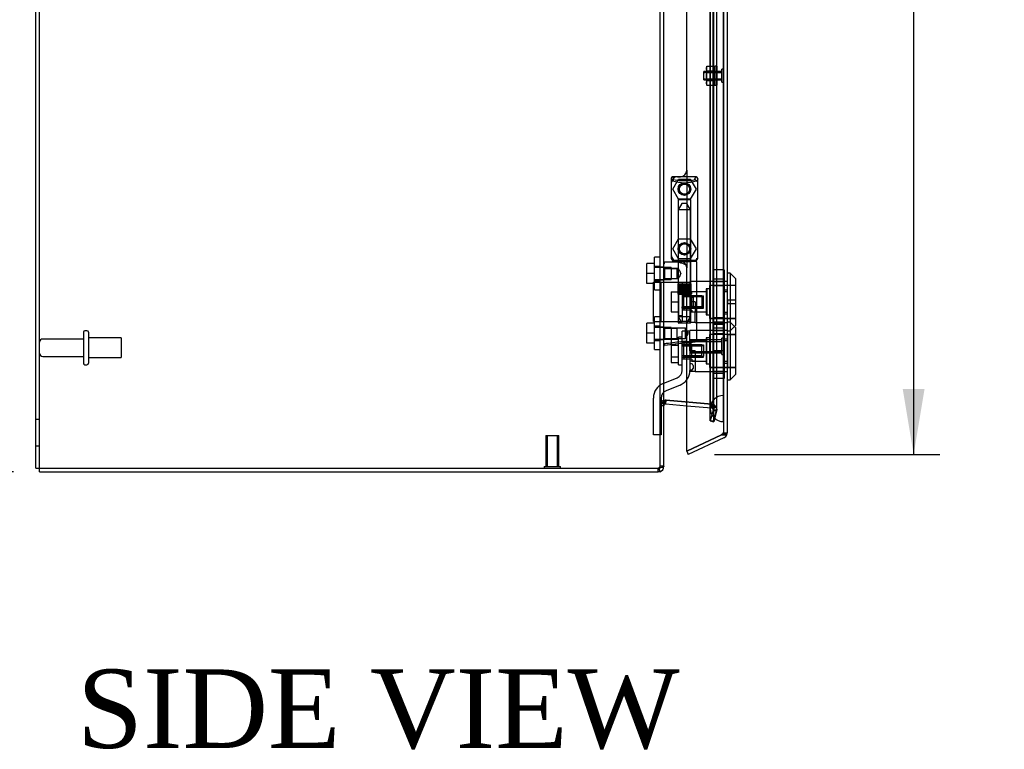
# Model space of a CAD drawing. Header units: inches. Extents: x 1 to 240, y -1 to 159.
# Tile 5 of 18: x 13 to 32, y 56 to 70. Entities that reach past the tile are written whole.
import ezdxf
from ezdxf.enums import TextEntityAlignment as Align
from ezdxf.lldxf.tags import DXFTag

# ---------------------------------------------------------------- set-up
doc = ezdxf.new("R2010")
doc.units = ezdxf.units.IN
doc.header["$MEASUREMENT"] = 0
for name, color, linetype in [('COM70220', 7, 'Continuous'), ('COM70700-5', 7, 'Continuous'), ('COM70703-4', 7, 'Continuous'), ('COM70705-9', 7, 'Continuous'), ('Default', 7, 'Continuous'), ('HNG86659-1', 7, 'Continuous'), ('HNG86659-2', 7, 'Continuous'), ('LOK10031', 7, 'Continuous'), ('LOK10031_CAM', 7, 'Continuous'), ('LOK10031_INSERT', 7, 'Continuous'), ('LOK10031_NUT', 7, 'Continuous'), ('LOK10031_SC', 7, 'Continuous'), ('NTS18118', 7, 'Continuous'), ('SCS86661', 7, 'Continuous'), ('STD26063', 7, 'Continuous'), ('STD26089', 7, 'Continuous'), ('STD26258', 7, 'Continuous'), ('WAM30017', 7, 'Continuous')]:
    doc.layers.add(name, color=color, linetype=linetype)
doc.styles.add('SEACAD_Times_New_Roman', font='times.ttf')
tags = doc.linetypes.add('HIDDEN2', pattern=[0.1875, 0.125, -0.0625]).pattern_tags.tags
tags[6:7] = [DXFTag(74, 4), DXFTag(75, 0), DXFTag(340, '0'), DXFTag(46, 0.0), DXFTag(50, 0.0), DXFTag(44, 0.0), DXFTag(45, 0.0)]
tags[4:5] = [DXFTag(74, 4), DXFTag(75, 0), DXFTag(340, '0'), DXFTag(46, 0.0), DXFTag(50, 0.0), DXFTag(44, 0.0), DXFTag(45, 0.0)]
doc.dimstyles.new('HAMMOND_(STH_-_240x160)', dxfattribs={"dimtxt": 1, "dimasz": 1.25, "dimexe": 0.5, "dimexo": 0.5, "dimgap": 0.25, "dimtad": 0, "dimtih": 1, "dimtoh": 1, "dimzin": 0, "dimdsep": 46, "dimtxsty": 'SEACAD_Times_New_Roman', "dimblk1": '_SE_FILLED', "dimblk2": '_SE_FILLED', "dimsah": 1, "dimcen": 0.5, "dimadec": 0, "dimazin": 0, "dimtfac": 0.8, "dimtofl": 0, "dimtmove": 0, "dimatfit": 3, "dimfxl": 1, "dimtolj": 1, "dimtzin": 0, "dimarcsym": 0})

# ---------------------------------------------------------------- blocks, each defined once
blk = doc.blocks.new('SE1')
at = {"layer": 'COM70220', "color": 7, "linetype": 'HIDDEN2'}
for p, q in [((26.04, 95.489), (26.04, 62.37)), ((26.286, 95.489), (26.286, 62.37)), ((26.288, 95.489), (26.288, 62.37)), ((26.289, 95.489), (26.289, 62.37)), ((26.04, 62.37), (26.04, 62.12)), ((26.286, 62.37), (26.286, 62.12)), ((26.288, 62.369), (26.286, 62.12)), ((26.288, 62.37), (26.288, 61.871)), ((26.289, 62.369), (26.288, 62.369)), ((26.289, 62.37), (26.289, 61.871)), ((26.286, 62.12), (26.288, 61.871)), ((26.288, 61.871), (26.289, 61.871))]:
    blk.add_line(p, q, dxfattribs=at)
blk.add_arc((26.29, 62.12), 0.25, 90, 270, dxfattribs=at)
at = {"layer": 'COM70700-5', "color": 7, "linetype": 'Continuous'}
for p, q in [((13.152, 60.98), (13.152, 102.413)), ((25.152, 61.016), (25.152, 96.798)), ((25.191, 62.282), (25.185, 62.28)), ((25.188, 62.281), (25.188, 62.281)), ((25.191, 62.282), (25.589, 62.247)), ((25.158, 62.233), (25.152, 62.174)), ((25.152, 62.174), (25.154, 62.196)), ((25.159, 62.239), (25.158, 62.233)), ((13.152, 60.98), (13.26, 60.98)), ((13.26, 60.98), (25.044, 60.98)), ((25.074, 60.982), (25.044, 60.98))]:
    blk.add_line(p, q, dxfattribs=at)
at = {"layer": 'COM70700-5', "color": 7, "linetype": 'HIDDEN2'}
for p, q in [((13.224, 60.98), (13.224, 102.413)), ((26.037, 61.884), (26.037, 95.97)), ((26.107, 61.884), (26.107, 95.97)), ((26.093, 62.098), (26.093, 95.757)), ((26.165, 62.098), (26.165, 95.757)), ((25.08, 64.833), (25.08, 78.556)), ((25.152, 64.821), (25.08, 64.821)), ((25.08, 64.581), (25.152, 64.581)), ((25.08, 63.691), (25.08, 64.568)), ((25.152, 63.679), (25.08, 63.679)), ((25.08, 63.439), (25.152, 63.439)), ((25.08, 61.016), (25.08, 63.426)), ((25.185, 62.28), (25.179, 62.28)), ((25.188, 62.281), (25.188, 62.281)), ((25.191, 62.282), (25.197, 62.282)), ((26.067, 62.206), (25.197, 62.282)), ((25.152, 62.174), (25.08, 62.174)), ((25.158, 62.233), (25.097, 62.233)), ((25.159, 62.239), (25.102, 62.239)), ((25.154, 62.196), (25.158, 62.233)), ((25.158, 62.233), (25.159, 62.239)), ((25.589, 62.247), (26.06, 62.206)), ((26.092, 62.089), (26.037, 61.884)), ((26.06, 62.206), (26.067, 62.206)), ((26.06, 62.206), (26.066, 62.202)), ((26.066, 62.202), (26.083, 62.202)), ((26.066, 62.202), (26.087, 62.159)), ((26.087, 62.159), (26.146, 62.159)), ((26.087, 62.159), (26.093, 62.098)), ((26.092, 62.089), (26.161, 62.089)), ((26.093, 62.098), (26.165, 62.098)), ((26.107, 61.884), (26.161, 62.089)), ((26.165, 62.098), (26.161, 62.089)), ((13.224, 61.908), (13.152, 61.908)), ((26.037, 61.884), (26.107, 61.884)), ((13.152, 61.408), (13.224, 61.408)), ((25.054, 60.982), (25.074, 60.982)), ((25.152, 61.016), (25.08, 61.016))]:
    blk.add_line(p, q, dxfattribs=at)
at = {"layer": 'COM70700-5', "color": 7, "linetype": 'Continuous'}
blk.add_arc((25.364, 62.139), 0.228, 141.7224, 153.9781, dxfattribs=at)
at = {"layer": 'COM70700-5', "color": 7, "linetype": 'HIDDEN2'}
blk.add_arc((25.364, 62.139), 0.228, 141.7223, 153.9781, dxfattribs=at)
blk.add_open_spline([(25.08, 61.016), (25.08, 61.01), (25.077, 61.004), (25.068, 60.993), (25.062, 60.988), (25.054, 60.982)], degree=3, knots=[0, 0, 0, 0, 0.5, 0.5, 1, 1, 1, 1], dxfattribs=at)
at = {"layer": 'COM70700-5', "color": 7, "linetype": 'Continuous'}
blk.add_open_spline([(25.152, 61.016), (25.152, 61.013), (25.15, 61.01), (25.143, 61.004), (25.137, 61.002), (25.123, 60.996), (25.115, 60.993), (25.096, 60.988), (25.085, 60.985), (25.074, 60.982)], degree=3, knots=[0, 0, 0, 0, 0.25, 0.25, 0.5, 0.5, 0.75, 0.75, 1, 1, 1, 1], dxfattribs=at)
at = {"layer": 'COM70703-4', "color": 7, "linetype": 'HIDDEN2'}
for p, q in [((25.18, 62.273), (25.179, 62.282)), ((25.185, 62.21), (25.179, 62.282)), ((25.179, 62.282), (25.197, 62.282)), ((25.197, 62.281), (25.197, 62.282)), ((25.197, 62.282), (26.067, 62.206)), ((25.152, 62.174), (25.08, 62.174)), ((25.097, 62.233), (25.102, 62.239)), ((25.152, 62.197), (25.097, 62.233)), ((25.158, 62.194), (25.097, 62.233)), ((25.152, 62.201), (25.102, 62.239)), ((25.159, 62.196), (25.102, 62.239)), ((25.589, 62.175), (26.06, 62.134)), ((26.092, 62.089), (26.037, 61.884)), ((26.06, 62.134), (26.067, 62.206)), ((26.06, 62.134), (26.066, 62.133)), ((26.066, 62.133), (26.083, 62.203)), ((26.066, 62.133), (26.087, 62.119)), ((26.067, 62.206), (26.083, 62.203)), ((26.087, 62.119), (26.146, 62.159)), ((26.087, 62.119), (26.146, 62.159)), ((26.087, 62.119), (26.088, 62.116)), ((26.088, 62.116), (26.15, 62.153)), ((26.088, 62.116), (26.093, 62.098)), ((26.093, 62.098), (26.092, 62.089)), ((26.092, 62.089), (26.161, 62.07)), ((26.093, 62.098), (26.165, 62.098)), ((26.146, 62.159), (26.15, 62.153)), ((26.15, 62.153), (26.165, 62.098)), ((26.165, 62.098), (26.161, 62.07)), ((26.161, 62.07), (26.107, 61.866)), ((26.037, 61.884), (26.107, 61.866)), ((25.152, 61.016), (25.08, 61.016))]:
    blk.add_line(p, q, dxfattribs=at)
at = {"layer": 'COM70703-4', "color": 7, "linetype": 'Continuous'}
for p, q in [((25.185, 62.21), (25.18, 62.273)), ((25.191, 62.21), (25.197, 62.281)), ((25.159, 62.196), (25.152, 62.201)), ((25.158, 62.194), (25.152, 62.197)), ((25.152, 62.174), (25.158, 62.194)), ((25.158, 62.194), (25.159, 62.196)), ((25.185, 62.21), (25.191, 62.21)), ((25.191, 62.21), (25.589, 62.175)), ((13.224, 60.908), (13.224, 60.98)), ((25.044, 60.908), (25.044, 60.98)), ((25.054, 60.981), (25.074, 60.912)), ((13.224, 60.908), (25.044, 60.908)), ((25.074, 60.912), (25.044, 60.908))]:
    blk.add_line(p, q, dxfattribs=at)
at = {"layer": 'COM70703-4', "color": 7, "linetype": 'HIDDEN2'}
for centre, radius, start, end in [((25.188, 62.174), 0.108, 94.6176, 143.1652), ((25.189, 62.174), 0.109, 147.3155, 179.9076), ((26.057, 62.098), 0.108, 34.21, 76.2157), ((25.044, 61.016), 0.036, 286.3111, 359.9999)]:
    blk.add_arc(centre, radius, start, end, dxfattribs=at)
at = {"layer": 'COM70703-4', "color": 7, "linetype": 'Continuous'}
for centre, radius, start, end in [((25.188, 62.174), 0.036, 94.6178, 143.165), ((25.044, 61.016), 0.108, 286.311, 360)]:
    blk.add_arc(centre, radius, start, end, dxfattribs=at)
at = {"layer": 'COM70705-9', "color": 7, "linetype": 'HIDDEN2'}
for p, q in [((26.29, 96.202), (26.29, 61.657)), ((25.589, 66.674), (25.589, 64.812)), ((25.415, 66.549), (25.464, 66.549)), ((25.589, 63.377), (25.589, 64.812)), ((26.29, 64.555), (26.292, 64.555)), ((26.29, 64.358), (26.362, 64.358)), ((26.29, 63.961), (26.362, 63.961)), ((26.29, 63.764), (26.292, 63.764)), ((26.29, 63.617), (26.292, 63.617)), ((26.29, 63.42), (26.362, 63.42)), ((26.29, 63.023), (26.362, 63.023)), ((26.29, 62.826), (26.292, 62.826)), ((26.269, 61.625), (26.254, 61.618)), ((26.356, 61.625), (26.256, 61.625)), ((26.29, 61.657), (26.362, 61.657))]:
    blk.add_line(p, q, dxfattribs=at)
at = {"layer": 'COM70705-9', "color": 7, "linetype": 'Continuous'}
for p, q in [((26.362, 96.202), (26.362, 61.657)), ((25.589, 66.674), (25.589, 77.365)), ((25.29, 66.424), (25.29, 65.062)), ((25.589, 61.308), (25.589, 63.377)), ((26.254, 61.618), (25.589, 61.308)), ((25.589, 61.308), (26.254, 61.618)), ((26.3, 61.559), (25.62, 61.242)), ((26.254, 61.618), (26.356, 61.618)), ((26.357, 61.625), (26.356, 61.625)), ((26.356, 61.618), (26.356, 61.625)), ((25.589, 61.308), (25.62, 61.242))]:
    blk.add_line(p, q, dxfattribs=at)
at = {"layer": 'COM70705-9', "color": 7, "linetype": 'HIDDEN2'}
for centre in [(25.546, 66.315), (25.546, 65.173)]:
    blk.add_circle(centre, 0.12, dxfattribs=at)
at = {"layer": 'COM70705-9', "color": 7, "linetype": 'Continuous'}
for centre, radius, start, end in [((25.464, 66.674), 0.125, 272.1889, 0), ((25.415, 66.424), 0.125, 175.4638, 180), ((25.415, 65.062), 0.125, 180, 184.5362), ((26.254, 61.657), 0.108, 295, 342.4161), ((26.254, 61.657), 0.108, 342.4161, 0)]:
    blk.add_arc(centre, radius, start, end, dxfattribs=at)
at = {"layer": 'COM70705-9', "color": 7, "linetype": 'HIDDEN2'}
for centre, radius, start, end in [((25.415, 66.424), 0.125, 90, 175.4638), ((25.464, 66.674), 0.125, 270, 272.1889), ((25.415, 65.062), 0.125, 184.5362, 270), ((25.464, 64.812), 0.125, 0, 90), ((26.254, 61.657), 0.036, 295, 0)]:
    blk.add_arc(centre, radius, start, end, dxfattribs=at)
for centre, major_axis, ratio, start_param, end_param in [((26.254, 68.033), (0, -6.415), 0.005612, 0, 0.046772), ((26.254, 61.657), (-0.036, 0), 0.9073, 1.617568, 3.141593)]:
    blk.add_ellipse(centre, major_axis=major_axis, ratio=ratio, start_param=start_param, end_param=end_param, dxfattribs=at)
at = {"layer": 'COM70705-9', "color": 7, "linetype": 'Continuous'}
blk.add_ellipse((26.254, 61.657), major_axis=(-0.108, 0), ratio=0.9073, start_param=2.802142, end_param=3.141593, dxfattribs=at)
at = {"layer": 'HNG86659-1', "color": 7, "linetype": 'Continuous'}
for p, q in [((25.29, 66.511), (25.29, 64.996)), ((25.29, 66.51), (25.31, 66.461)), ((25.762, 66.549), (25.327, 66.549)), ((25.352, 66.494), (25.33, 66.549)), ((25.352, 66.492), (25.33, 66.549)), ((25.352, 66.492), (25.352, 66.494)), ((25.739, 66.492), (25.762, 66.549)), ((25.739, 66.492), (25.74, 66.494)), ((25.74, 66.494), (25.762, 66.549)), ((25.801, 66.51), (25.782, 66.461)), ((25.801, 64.996), (25.801, 66.511)), ((25.425, 64.917), (25.164, 64.917)), ((25.309, 64.991), (25.309, 64.956)), ((25.762, 64.937), (25.329, 64.937)), ((25.329, 64.937), (25.762, 64.937)), ((25.782, 64.956), (25.782, 64.991)), ((25.782, 63.436), (25.782, 64.917)), ((25.622, 63.381), (25.163, 63.324)), ((25.606, 63.379), (25.165, 63.324)), ((25.606, 63.379), (25.747, 63.397)), ((25.622, 63.381), (25.606, 63.379))]:
    blk.add_line(p, q, dxfattribs=at)
at = {"layer": 'HNG86659-1', "color": 7, "linetype": 'HIDDEN2'}
for p, q in [((25.426, 66.106), (25.426, 64.948)), ((25.437, 66.118), (25.654, 66.118)), ((25.666, 64.948), (25.666, 66.106)), ((25.33, 64.956), (25.343, 64.956)), ((25.343, 64.956), (25.749, 64.956)), ((25.426, 64.948), (25.414, 64.937)), ((25.414, 64.937), (25.426, 64.925)), ((25.426, 64.948), (25.666, 64.948)), ((25.666, 64.925), (25.426, 64.925)), ((25.426, 64.925), (25.426, 64.796)), ((25.678, 64.937), (25.666, 64.948)), ((25.666, 64.925), (25.678, 64.937)), ((25.666, 63.767), (25.666, 64.925)), ((25.749, 64.956), (25.762, 64.956)), ((25.173, 64.797), (25.152, 64.818)), ((25.173, 64.604), (25.173, 64.797)), ((25.406, 64.797), (25.173, 64.797)), ((25.173, 64.797), (25.406, 64.797)), ((25.426, 64.797), (25.406, 64.797)), ((25.406, 64.604), (25.406, 64.797)), ((25.152, 64.582), (25.173, 64.604)), ((25.173, 64.604), (25.406, 64.604)), ((25.173, 64.604), (25.406, 64.604)), ((25.406, 64.604), (25.426, 64.604)), ((25.426, 64.604), (25.426, 63.767)), ((25.173, 63.655), (25.152, 63.677)), ((25.173, 63.462), (25.173, 63.655)), ((25.406, 63.655), (25.173, 63.655)), ((25.173, 63.655), (25.406, 63.655)), ((25.565, 63.655), (25.406, 63.655)), ((25.406, 63.462), (25.406, 63.655)), ((25.654, 63.755), (25.437, 63.755)), ((25.565, 63.462), (25.565, 63.655)), ((25.621, 63.559), (25.565, 63.655)), ((25.152, 63.44), (25.173, 63.462)), ((25.173, 63.462), (25.406, 63.462)), ((25.173, 63.462), (25.406, 63.462)), ((25.406, 63.462), (25.565, 63.462)), ((25.565, 63.462), (25.621, 63.559))]:
    blk.add_line(p, q, dxfattribs=at)
for centre, radius in [((25.546, 66.315), 0.118), ((25.546, 66.315), 0.0968), ((25.546, 66.315), 0.0968), ((25.546, 65.173), 0.118), ((25.546, 65.173), 0.0968), ((25.546, 65.173), 0.0968)]:
    blk.add_circle(centre, radius, dxfattribs=at)
at = {"layer": 'HNG86659-1', "color": 7, "linetype": 'Continuous'}
for centre, radius, start, end in [((25.334, 66.511), 0.0432, 170.3107, 181.0665), ((25.329, 66.511), 0.0392, 106.467, 168.78), ((25.335, 66.455), 0.0255, 130.6693, 167.2932), ((25.329, 66.5), 0.0491, 88.6161, 102.0318), ((25.566, 67.276), 0.839, 252.8076, 268.6088), ((25.524, 67.283), 0.846, 271.4593, 287.1243), ((25.763, 66.5), 0.0491, 77.9682, 91.3839), ((25.762, 66.511), 0.0392, 11.22, 73.533), ((25.757, 66.455), 0.0255, 12.7068, 49.3307), ((25.758, 66.511), 0.0432, 358.9335, 9.6893), ((25.164, 64.905), 0.0118, 91.6274, 180), ((25.164, 64.905), 0.0118, 90.0008, 91.6266), ((25.329, 64.995), 0.039, 178.4395, 188.4336), ((25.33, 64.996), 0.0395, 190.0421, 238.9435), ((25.343, 64.99), 0.0339, 170.6189, 178.4811), ((25.329, 64.956), 0.0197, 180, 270), ((25.329, 64.917), 0.0197, 90, 180), ((25.762, 64.956), 0.0197, 270, 360), ((25.762, 64.917), 0.0197, 0, 90), ((25.748, 64.99), 0.0339, 1.4039, 9.3839), ((25.762, 64.996), 0.0395, 301.1698, 349.9579), ((25.762, 64.995), 0.039, 351.5664, 1.5605), ((26.363, 65.537), 1.368, 208.4945, 208.8184), ((25.743, 63.436), 0.0394, 277.125, 0.0158), ((25.164, 63.336), 0.0118, 180, 245.0772), ((25.815, 63.314), 0.656, 176.4098, 179.0269), ((25.164, 63.336), 0.0118, 245.0769, 265.6132), ((25.197, 63.34), 0.0401, 145.0143, 158.1633), ((25.164, 63.336), 0.0118, 265.5954, 277.125)]:
    blk.add_arc(centre, radius, start, end, dxfattribs=at)
at = {"layer": 'HNG86659-1', "color": 7, "linetype": 'HIDDEN2'}
for centre, radius, start, end in [((25.229, 65.814), 0.706, 84.0828, 84.9944), ((25.743, 66.609), 0.429, 188.1861, 189.6334), ((25.348, 66.609), 0.429, 350.3666, 351.8139), ((25.862, 65.815), 0.706, 95.0055, 95.9173), ((25.437, 66.106), 0.0118, 90, 180), ((25.654, 66.106), 0.0118, 0, 90), ((25.229, 65.697), 0.711, 274.9929, 275.9146), ((25.33, 64.996), 0.0395, 238.9435, 269.2685), ((25.343, 64.99), 0.0339, 197.7564, 269.1433), ((25.33, 64.998), 0.0417, 269.1335, 269.9996), ((25.748, 64.99), 0.0339, 270.8539, 1.4039), ((25.762, 64.996), 0.0395, 270.7316, 301.1698), ((25.762, 64.998), 0.0417, 270.0004, 270.8665), ((25.862, 65.697), 0.711, 264.0853, 265.0072), ((25.437, 63.767), 0.0118, 180, 270), ((25.654, 63.767), 0.0118, 270, 0)]:
    blk.add_arc(centre, radius, start, end, dxfattribs=at)
at = {"layer": 'HNG86659-1', "color": 7, "linetype": 'Continuous'}
for centre, major_axis, ratio, start_param, end_param in [((25.33, 66.537), (0, -0.0118), 0.049276, 3.017238, 3.218468), ((25.546, 66.502), (0.203, 0), 0.124034, 3.621202, 5.880052), ((25.762, 66.537), (0, -0.0118), 0.049276, 3.064718, 3.265947)]:
    blk.add_ellipse(centre, major_axis=major_axis, ratio=ratio, start_param=start_param, end_param=end_param, dxfattribs=at)
for points, knots in [([(25.318, 66.474), (25.32, 66.478), (25.323, 66.481), (25.328, 66.486), (25.332, 66.488), (25.337, 66.49), (25.339, 66.491), (25.343, 66.492), (25.345, 66.492), (25.348, 66.493), (25.349, 66.492), (25.351, 66.492), (25.352, 66.492), (25.352, 66.492)], [0, 0, 0, 0, 0.25, 0.25, 0.5, 0.5, 0.625, 0.625, 0.75, 0.75, 0.875, 0.875, 1, 1, 1, 1]), ([(25.773, 66.474), (25.771, 66.478), (25.769, 66.481), (25.763, 66.486), (25.76, 66.488), (25.754, 66.49), (25.752, 66.491), (25.749, 66.492), (25.747, 66.492), (25.744, 66.493), (25.742, 66.492), (25.74, 66.492), (25.74, 66.492), (25.739, 66.492)], [0, 0, 0, 0, 0.25, 0.25, 0.5, 0.5, 0.625, 0.625, 0.75, 0.75, 0.875, 0.875, 1, 1, 1, 1]), ([(25.163, 64.917), (25.163, 64.917), (25.163, 64.917), (25.163, 64.917), (25.163, 64.917), (25.163, 64.917), (25.162, 64.916), (25.162, 64.916), (25.162, 64.915), (25.161, 64.913), (25.161, 64.91), (25.161, 64.902), (25.161, 64.893), (25.161, 64.884)], [0, 0, 0, 0, 0.03125, 0.03125, 0.0625, 0.0625, 0.125, 0.125, 0.25, 0.25, 0.5, 0.5, 1, 1, 1, 1]), ([(25.425, 64.917), (25.435, 64.917), (25.446, 64.915), (25.468, 64.91), (25.479, 64.907), (25.501, 64.9), (25.513, 64.895), (25.529, 64.889), (25.535, 64.887), (25.546, 64.882), (25.552, 64.88), (25.557, 64.877)], [0, 0, 0, 0, 0.25, 0.25, 0.5, 0.5, 0.75, 0.75, 0.875, 0.875, 1, 1, 1, 1]), ([(25.152, 64.883), (25.152, 64.883), (25.153, 64.884), (25.156, 64.884), (25.158, 64.884), (25.161, 64.884)], [0, 0, 0, 0, 0.5, 0.5, 1, 1, 1, 1]), ([(25.164, 63.363), (25.19, 63.366), (25.216, 63.37), (25.242, 63.373), (25.347, 63.386), (25.452, 63.399), (25.557, 63.412)], [0, 0, 0, 0, 0.198595, 0.198595, 0.198595, 1, 1, 1, 1]), ([(25.557, 63.412), (25.558, 63.412), (25.558, 63.412), (25.56, 63.412), (25.56, 63.412), (25.562, 63.411), (25.563, 63.411), (25.566, 63.41), (25.568, 63.41), (25.575, 63.408), (25.579, 63.407), (25.592, 63.403), (25.6, 63.401), (25.609, 63.399)], [0, 0, 0, 0, 0.03125, 0.03125, 0.0625, 0.0625, 0.125, 0.125, 0.25, 0.25, 0.5, 0.5, 1, 1, 1, 1]), ([(25.609, 63.399), (25.621, 63.4), (25.633, 63.402), (25.656, 63.406), (25.667, 63.408), (25.699, 63.413), (25.718, 63.417), (25.741, 63.422), (25.748, 63.423), (25.76, 63.426), (25.765, 63.428), (25.774, 63.43), (25.777, 63.432), (25.78, 63.433), (25.781, 63.434), (25.782, 63.435), (25.782, 63.435), (25.782, 63.436)], [0, 0, 0, 0, 0.125, 0.125, 0.25, 0.25, 0.5, 0.5, 0.625, 0.625, 0.75, 0.75, 0.875, 0.875, 0.9375, 0.9375, 1, 1, 1, 1]), ([(25.152, 63.356), (25.152, 63.356), (25.153, 63.356), (25.156, 63.355), (25.158, 63.355), (25.16, 63.355)], [0, 0, 0, 0, 0.5, 0.5, 1, 1, 1, 1]), ([(25.609, 63.399), (25.609, 63.395), (25.609, 63.392), (25.609, 63.387), (25.609, 63.385), (25.61, 63.383), (25.61, 63.382), (25.611, 63.381), (25.611, 63.381), (25.614, 63.381), (25.615, 63.381), (25.619, 63.381), (25.621, 63.381), (25.622, 63.381)], [0, 0, 0, 0, 0.25, 0.25, 0.5, 0.5, 0.625, 0.625, 0.75, 0.75, 0.875, 0.875, 1, 1, 1, 1])]:
    blk.add_open_spline(points, degree=3, knots=knots, dxfattribs=at)
at = {"layer": 'HNG86659-1', "color": 7, "linetype": 'HIDDEN2'}
for points, knots in [([(25.475, 64.7), (25.475, 64.714), (25.47, 64.727), (25.46, 64.75), (25.453, 64.759), (25.436, 64.785), (25.426, 64.797), (25.426, 64.797), (25.432, 64.789), (25.441, 64.777)], [0, 0, 0, 0, 0.0625, 0.0625, 0.125, 0.125, 0.25, 0.25, 0.3531342, 0.3531342, 0.3531342, 0.3531342]), ([(25.426, 64.604), (25.426, 64.604), (25.436, 64.615), (25.453, 64.641), (25.46, 64.651), (25.47, 64.674), (25.475, 64.687), (25.475, 64.7)], [0.7505722, 0.7505722, 0.7505722, 0.7505722, 0.875, 0.875, 0.9375, 0.9375, 1, 1, 1, 1]), ([(25.475, 64.703), (25.475, 64.702), (25.475, 64.701), (25.475, 64.697), (25.474, 64.693), (25.474, 64.689)], [0.49628825, 0.49628825, 0.49628825, 0.49628825, 0.5, 0.5, 0.51768311, 0.51768311, 0.51768311, 0.51768311])]:
    blk.add_open_spline(points, degree=3, knots=knots, dxfattribs=at)
at = {"layer": 'HNG86659-2', "color": 7, "linetype": 'HIDDEN2'}
for p, q in [((25.496, 66.039), (25.428, 65.921)), ((25.595, 66.039), (25.496, 66.039)), ((25.664, 65.921), (25.595, 66.039)), ((25.664, 65.921), (25.428, 65.921)), ((25.428, 65.921), (25.428, 64.503)), ((25.664, 64.503), (25.664, 65.921)), ((25.423, 64.503), (25.424, 64.503)), ((25.423, 64.503), (25.423, 64.503)), ((25.423, 64.503), (25.423, 64.307)), ((25.423, 64.503), (25.423, 64.307)), ((25.424, 64.503), (25.435, 64.503)), ((25.424, 64.503), (25.424, 64.307)), ((25.427, 64.503), (25.427, 64.307)), ((25.428, 64.503), (25.428, 64.307)), ((25.431, 64.503), (25.431, 64.307)), ((25.433, 64.503), (25.433, 64.307)), ((25.435, 64.503), (25.443, 64.503)), ((25.435, 64.503), (25.435, 64.307)), ((25.443, 64.503), (25.467, 64.503)), ((25.443, 64.503), (25.443, 64.307)), ((25.443, 64.503), (25.443, 64.307)), ((25.449, 64.503), (25.449, 64.307)), ((25.458, 64.503), (25.458, 64.307)), ((25.46, 64.503), (25.46, 64.307)), ((25.467, 64.503), (25.476, 64.503)), ((25.467, 64.503), (25.467, 64.307)), ((25.476, 64.503), (25.48, 64.503)), ((25.476, 64.503), (25.476, 64.307)), ((25.48, 64.503), (25.513, 64.503)), ((25.48, 64.503), (25.48, 64.307)), ((25.489, 64.503), (25.489, 64.307)), ((25.498, 64.503), (25.498, 64.307)), ((25.503, 64.503), (25.503, 64.307)), ((25.513, 64.503), (25.521, 64.503)), ((25.513, 64.503), (25.513, 64.307)), ((25.521, 64.503), (25.528, 64.503)), ((25.521, 64.503), (25.521, 64.307)), ((25.528, 64.503), (25.564, 64.503)), ((25.528, 64.503), (25.528, 64.307)), ((25.538, 64.503), (25.538, 64.307)), ((25.546, 64.503), (25.546, 64.307)), ((25.554, 64.503), (25.554, 64.307)), ((25.564, 64.503), (25.57, 64.503)), ((25.564, 64.503), (25.564, 64.307)), ((25.57, 64.503), (25.578, 64.503)), ((25.57, 64.503), (25.57, 64.307)), ((25.578, 64.503), (25.611, 64.503)), ((25.578, 64.503), (25.578, 64.307)), ((25.589, 64.503), (25.589, 64.307)), ((25.594, 64.503), (25.594, 64.307)), ((25.603, 64.503), (25.603, 64.307)), ((25.611, 64.503), (25.615, 64.503)), ((25.611, 64.503), (25.611, 64.307)), ((25.615, 64.503), (25.624, 64.503)), ((25.615, 64.503), (25.615, 64.307)), ((25.624, 64.503), (25.648, 64.503)), ((25.624, 64.503), (25.624, 64.307)), ((25.632, 64.503), (25.632, 64.307)), ((25.634, 64.503), (25.634, 64.307)), ((25.642, 64.503), (25.642, 64.307)), ((25.648, 64.503), (25.656, 64.503)), ((25.648, 64.503), (25.648, 64.307)), ((25.648, 64.503), (25.648, 64.307)), ((25.656, 64.503), (25.667, 64.503)), ((25.656, 64.503), (25.656, 64.307)), ((25.658, 64.503), (25.658, 64.307)), ((25.66, 64.503), (25.66, 64.307)), ((25.663, 64.503), (25.663, 64.307)), ((25.665, 64.503), (25.665, 64.307)), ((25.667, 64.503), (25.669, 64.503)), ((25.667, 64.503), (25.667, 64.307)), ((25.669, 64.503), (25.669, 64.307)), ((25.669, 64.503), (25.669, 64.503)), ((25.669, 64.307), (25.669, 64.503)), ((25.423, 64.307), (25.423, 64.307)), ((25.423, 64.307), (25.424, 64.307)), ((25.424, 64.307), (25.435, 64.307)), ((25.428, 64.307), (25.428, 63.874)), ((25.435, 64.307), (25.443, 64.307)), ((25.443, 64.307), (25.467, 64.307)), ((25.467, 64.307), (25.476, 64.307)), ((25.476, 64.307), (25.48, 64.307)), ((25.48, 64.307), (25.513, 64.307)), ((25.513, 64.307), (25.521, 64.307)), ((25.521, 64.307), (25.528, 64.307)), ((25.528, 64.307), (25.564, 64.307)), ((25.564, 64.307), (25.57, 64.307)), ((25.57, 64.307), (25.578, 64.307)), ((25.578, 64.307), (25.611, 64.307)), ((25.611, 64.307), (25.615, 64.307)), ((25.615, 64.307), (25.624, 64.307)), ((25.624, 64.307), (25.648, 64.307)), ((25.648, 64.307), (25.656, 64.307)), ((25.656, 64.307), (25.667, 64.307)), ((25.664, 63.874), (25.664, 64.307)), ((25.667, 64.307), (25.669, 64.307)), ((25.669, 64.307), (25.669, 64.307)), ((25.664, 63.874), (25.428, 63.874)), ((25.428, 63.874), (25.496, 63.755)), ((25.595, 63.755), (25.664, 63.874))]:
    blk.add_line(p, q, dxfattribs=at)
at = {"layer": 'LOK10031', "color": 7, "linetype": 'HIDDEN2'}
for p, q in [((25.652, 64.552), (25.652, 63.767)), ((26.292, 64.552), (25.652, 64.552)), ((26.292, 64.555), (26.362, 64.555)), ((26.292, 64.39), (26.292, 64.555)), ((25.962, 64.353), (25.652, 64.353)), ((25.962, 64.409), (25.962, 63.909)), ((26.022, 64.409), (25.962, 64.409)), ((26.022, 64.474), (26.022, 63.844)), ((26.522, 64.474), (26.022, 64.474)), ((26.292, 64.39), (26.362, 64.39)), ((26.292, 63.928), (26.292, 64.39)), ((25.752, 64.159), (25.652, 64.159)), ((25.752, 64.159), (25.752, 63.966)), ((25.652, 63.966), (25.752, 63.966)), ((25.752, 63.767), (25.752, 63.966)), ((25.752, 63.966), (25.962, 63.966)), ((25.962, 63.909), (26.022, 63.909)), ((26.022, 63.844), (26.522, 63.844)), ((26.292, 63.928), (26.362, 63.928)), ((26.292, 63.764), (26.292, 63.928)), ((25.752, 63.767), (25.652, 63.767)), ((25.652, 63.222), (25.652, 63.614)), ((26.292, 63.614), (25.652, 63.614)), ((25.752, 63.767), (26.292, 63.767)), ((26.292, 63.764), (26.362, 63.764)), ((26.292, 63.617), (26.362, 63.617)), ((26.292, 63.453), (26.292, 63.617)), ((26.362, 63.609), (26.422, 63.609)), ((26.422, 63.609), (26.503, 63.691)), ((25.962, 63.415), (25.652, 63.415)), ((25.962, 63.472), (25.962, 62.972)), ((26.022, 63.472), (25.962, 63.472)), ((26.022, 63.537), (26.022, 62.907)), ((26.522, 63.537), (26.022, 63.537)), ((26.292, 63.453), (26.362, 63.453)), ((26.292, 62.991), (26.292, 63.453)), ((25.752, 63.222), (25.652, 63.222)), ((25.752, 63.222), (25.752, 62.829)), ((25.752, 63.028), (25.652, 63.028)), ((25.752, 63.028), (25.962, 63.028)), ((25.652, 62.848), (25.652, 62.829)), ((25.962, 62.972), (26.022, 62.972)), ((26.022, 62.907), (26.522, 62.907)), ((26.292, 62.991), (26.362, 62.991)), ((26.292, 62.826), (26.292, 62.991)), ((25.752, 62.829), (25.652, 62.829)), ((25.752, 62.829), (26.292, 62.829)), ((26.292, 62.826), (26.362, 62.826))]:
    blk.add_line(p, q, dxfattribs=at)
at = {"layer": 'LOK10031', "color": 7, "linetype": 'Continuous'}
for p, q in [((26.422, 64.709), (26.362, 64.709)), ((26.422, 64.709), (26.422, 63.772)), ((26.522, 64.609), (26.422, 64.709)), ((26.522, 64.609), (26.522, 63.709)), ((26.422, 63.772), (26.362, 63.772)), ((26.422, 63.772), (26.422, 62.672)), ((26.522, 63.672), (26.422, 63.772)), ((26.503, 63.691), (26.522, 63.709)), ((26.522, 63.672), (26.522, 62.772)), ((26.362, 62.672), (26.422, 62.672)), ((26.422, 62.672), (26.522, 62.772))]:
    blk.add_line(p, q, dxfattribs=at)
at = {"layer": 'LOK10031_CAM', "color": 7, "linetype": 'HIDDEN2'}
for p, q in [((24.952, 64.536), (25.14, 64.536)), ((24.952, 63.786), (24.952, 64.536)), ((25.102, 63.786), (25.102, 64.536)), ((25.14, 64.536), (25.408, 64.536)), ((25.408, 64.536), (25.502, 64.536)), ((25.502, 64.536), (25.652, 64.536)), ((25.502, 64.536), (25.502, 63.786)), ((25.652, 64.318), (25.502, 64.318)), ((25.682, 64.271), (25.652, 64.271)), ((25.712, 64.241), (25.712, 64.081)), ((25.652, 64.003), (25.502, 64.003)), ((25.682, 64.051), (25.652, 64.051)), ((24.952, 63.786), (25.14, 63.786)), ((25.14, 63.786), (25.408, 63.786)), ((25.408, 63.786), (25.502, 63.786)), ((25.652, 63.786), (25.502, 63.786)), ((25.502, 63.223), (25.502, 63.598)), ((25.652, 63.598), (25.502, 63.598)), ((25.652, 63.381), (25.502, 63.381)), ((25.502, 62.848), (25.502, 63.223)), ((25.652, 63.222), (25.652, 62.848)), ((25.652, 63.066), (25.502, 63.066)), ((25.682, 62.976), (25.652, 62.976)), ((25.682, 62.856), (25.652, 62.856)), ((25.712, 62.946), (25.712, 62.886)), ((25.14, 62.601), (25.408, 62.709)), ((25.464, 62.57), (25.196, 62.461)), ((24.952, 61.743), (24.952, 62.322)), ((25.102, 62.322), (25.102, 61.743)), ((24.952, 61.618), (24.952, 61.743)), ((25.102, 61.743), (25.102, 61.618)), ((25.102, 61.618), (24.952, 61.618))]:
    blk.add_line(p, q, dxfattribs=at)
for centre, radius, start, end in [((25.682, 64.241), 0.03, 0, 90), ((25.682, 64.081), 0.03, 270, 0), ((25.352, 62.848), 0.15, 292.0194, 0), ((25.352, 62.848), 0.3, 292.0194, 0), ((25.682, 62.946), 0.03, 0, 90), ((25.682, 62.886), 0.03, 270, 0), ((25.252, 62.322), 0.3, 112.0194, 180), ((25.252, 62.322), 0.15, 112.0194, 180)]:
    blk.add_arc(centre, radius, start, end, dxfattribs=at)
at = {"layer": 'LOK10031_INSERT', "color": 7, "linetype": 'HIDDEN2'}
for p, q in [((25.687, 64.315), (25.687, 64.353)), ((25.977, 64.353), (25.687, 64.353)), ((25.977, 64.409), (25.977, 63.909)), ((26.037, 64.409), (25.977, 64.409)), ((26.037, 64.472), (26.037, 63.847)), ((26.522, 64.472), (26.037, 64.472)), ((25.537, 64.315), (25.537, 64.274)), ((25.537, 64.315), (25.687, 64.315)), ((25.537, 64.277), (25.912, 64.277)), ((25.687, 64.274), (25.537, 64.274)), ((25.537, 64.045), (25.537, 64.274)), ((25.912, 64.258), (25.537, 64.258)), ((25.687, 64.045), (25.687, 64.274)), ((25.912, 64.258), (25.912, 64.277)), ((25.912, 64.061), (25.912, 64.258)), ((26.372, 64.199), (26.372, 64.119)), ((26.372, 64.199), (26.522, 64.199)), ((25.537, 64.061), (25.912, 64.061)), ((25.537, 64.045), (25.537, 64.003)), ((25.537, 64.045), (25.687, 64.045)), ((25.537, 64.041), (25.912, 64.041)), ((25.687, 64.003), (25.652, 64.003)), ((25.687, 64.003), (25.687, 63.966)), ((25.687, 63.966), (25.977, 63.966)), ((25.912, 64.041), (25.912, 64.061)), ((26.522, 64.119), (26.372, 64.119)), ((25.977, 63.909), (26.037, 63.909)), ((26.037, 63.847), (26.522, 63.847)), ((25.687, 63.378), (25.687, 63.415)), ((25.977, 63.415), (25.687, 63.415)), ((25.977, 62.972), (25.977, 63.472)), ((26.037, 63.472), (25.977, 63.472)), ((26.037, 62.909), (26.037, 63.534)), ((26.372, 63.534), (26.037, 63.534)), ((26.372, 63.532), (26.372, 63.534)), ((26.522, 63.532), (26.372, 63.532)), ((26.372, 63.532), (26.372, 62.912)), ((25.537, 63.378), (25.537, 63.336)), ((25.537, 63.378), (25.687, 63.378)), ((25.537, 63.34), (25.912, 63.34)), ((25.687, 63.336), (25.537, 63.336)), ((25.537, 63.107), (25.537, 63.336)), ((25.912, 63.32), (25.537, 63.32)), ((25.687, 63.107), (25.687, 63.336)), ((25.912, 63.34), (25.912, 63.32)), ((25.912, 63.32), (25.912, 63.123)), ((25.537, 63.123), (25.912, 63.123)), ((25.537, 63.107), (25.537, 63.066)), ((25.537, 63.107), (25.687, 63.107)), ((25.537, 63.104), (25.912, 63.104)), ((25.687, 63.066), (25.652, 63.066)), ((25.687, 63.066), (25.687, 63.028)), ((25.687, 63.028), (25.977, 63.028)), ((25.912, 63.104), (25.912, 63.123)), ((25.977, 62.972), (26.037, 62.972)), ((26.037, 62.909), (26.372, 62.909)), ((26.372, 62.912), (26.372, 62.909)), ((26.372, 62.912), (26.522, 62.912))]:
    blk.add_line(p, q, dxfattribs=at)
at = {"layer": 'LOK10031_NUT', "color": 7, "linetype": 'HIDDEN2'}
for p, q in [((26.09, 64.771), (26.09, 64.465)), ((26.305, 64.771), (26.09, 64.771)), ((26.305, 64.771), (26.305, 64.465)), ((26.305, 64.592), (26.09, 64.592)), ((26.305, 64.543), (26.09, 64.543)), ((26.09, 64.465), (26.09, 63.853)), ((26.305, 64.465), (26.09, 64.465)), ((26.305, 64.465), (26.305, 63.853)), ((26.09, 63.853), (26.09, 63.752)), ((26.305, 63.853), (26.09, 63.853)), ((26.09, 63.775), (26.305, 63.775)), ((26.305, 63.853), (26.305, 63.752)), ((26.09, 63.752), (26.09, 63.222)), ((26.305, 63.752), (26.09, 63.752)), ((26.305, 63.726), (26.09, 63.726)), ((26.305, 63.655), (26.09, 63.655)), ((26.305, 63.606), (26.09, 63.606)), ((26.305, 63.752), (26.305, 63.222)), ((26.305, 63.547), (26.09, 63.547)), ((26.09, 63.222), (26.09, 62.692)), ((26.305, 63.222), (26.09, 63.222)), ((26.305, 63.222), (26.305, 62.692)), ((26.09, 62.838), (26.305, 62.838)), ((26.305, 62.789), (26.09, 62.789)), ((26.305, 62.692), (26.09, 62.692))]:
    blk.add_line(p, q, dxfattribs=at)
at = {"layer": 'LOK10031_SC', "color": 7, "linetype": 'HIDDEN2'}
for p, q in [((25.295, 64.352), (25.432, 64.352)), ((25.295, 64.352), (25.295, 64.159)), ((25.432, 64.422), (25.432, 63.897)), ((25.502, 64.422), (25.432, 64.422)), ((25.295, 64.159), (25.432, 64.159)), ((25.295, 64.159), (25.295, 63.967)), ((25.877, 64.277), (25.502, 64.277)), ((25.502, 64.277), (25.502, 64.253)), ((25.877, 64.253), (25.502, 64.253)), ((25.877, 64.277), (25.877, 64.041)), ((25.295, 63.967), (25.432, 63.967)), ((25.502, 64.041), (25.502, 64.065)), ((25.877, 64.065), (25.502, 64.065)), ((25.502, 64.041), (25.877, 64.041)), ((25.432, 63.897), (25.502, 63.897)), ((25.295, 63.444), (25.432, 63.444)), ((25.295, 63.444), (25.295, 63.333)), ((25.432, 62.959), (25.432, 63.484)), ((25.502, 63.484), (25.432, 63.484)), ((25.295, 63.333), (25.432, 63.333)), ((25.295, 63.333), (25.295, 63.111)), ((25.877, 63.34), (25.502, 63.34)), ((25.502, 63.34), (25.502, 63.316)), ((25.877, 63.316), (25.502, 63.316)), ((25.877, 63.104), (25.877, 63.34)), ((25.295, 63.111), (25.432, 63.111)), ((25.295, 63.111), (25.295, 62.999)), ((25.502, 63.104), (25.502, 63.128)), ((25.877, 63.128), (25.502, 63.128)), ((25.502, 63.104), (25.877, 63.104)), ((25.295, 62.999), (25.432, 62.999)), ((25.432, 62.959), (25.502, 62.959))]:
    blk.add_line(p, q, dxfattribs=at)
at = {"layer": 'NTS18118', "color": 7, "linetype": 'HIDDEN2'}
for p, q in [((25.969, 68.621), (25.976, 68.667)), ((25.976, 68.667), (25.969, 68.642)), ((25.976, 68.667), (26.134, 68.667)), ((26.134, 68.575), (26.134, 68.667)), ((26.165, 68.667), (26.134, 68.667)), ((26.165, 68.667), (26.165, 68.299)), ((25.969, 68.642), (25.969, 68.621)), ((25.969, 68.621), (25.969, 68.483)), ((25.976, 68.575), (25.969, 68.621)), ((26.165, 68.565), (25.969, 68.565)), ((26.165, 68.548), (25.969, 68.548)), ((25.969, 68.483), (25.969, 68.345)), ((25.976, 68.391), (25.969, 68.483)), ((25.976, 68.575), (26.134, 68.575)), ((26.134, 68.391), (26.134, 68.575)), ((25.969, 68.418), (26.165, 68.418)), ((26.165, 68.401), (25.969, 68.401)), ((25.969, 68.345), (25.976, 68.391)), ((25.969, 68.345), (25.969, 68.323)), ((25.976, 68.299), (25.969, 68.345)), ((25.969, 68.323), (25.976, 68.299)), ((25.976, 68.391), (26.134, 68.391)), ((25.976, 68.299), (26.134, 68.299)), ((26.134, 68.299), (26.134, 68.391)), ((26.134, 68.299), (26.165, 68.299))]:
    blk.add_line(p, q, dxfattribs=at)
blk.add_open_spline([(25.969, 68.483), (25.969, 68.498), (25.97, 68.513), (25.972, 68.544), (25.974, 68.559), (25.976, 68.575)], degree=3, knots=[0, 0, 0, 0, 0.5, 0.5, 1, 1, 1, 1], dxfattribs=at)
at = {"layer": 'SCS86661', "color": 7, "linetype": 'HIDDEN2'}
for p, q in [((25.325, 66.315), (25.435, 66.506)), ((25.435, 66.506), (25.656, 66.506)), ((25.656, 66.506), (25.767, 66.315)), ((25.435, 66.123), (25.325, 66.315)), ((25.767, 66.315), (25.656, 66.123)), ((25.656, 66.123), (25.435, 66.123)), ((25.325, 65.173), (25.435, 65.364)), ((25.435, 65.364), (25.656, 65.364)), ((25.656, 65.364), (25.767, 65.173)), ((25.435, 64.981), (25.325, 65.173)), ((25.767, 65.173), (25.656, 64.981)), ((25.656, 64.981), (25.435, 64.981)), ((24.825, 64.701), (24.825, 64.892)), ((24.975, 64.892), (24.825, 64.892)), ((25.29, 64.814), (24.975, 64.814)), ((25.29, 64.814), (25.29, 64.588)), ((24.825, 64.509), (24.825, 64.701)), ((24.975, 64.701), (24.825, 64.701)), ((24.975, 64.588), (25.29, 64.588)), ((24.975, 64.509), (24.825, 64.509)), ((24.825, 63.559), (24.825, 63.75)), ((24.975, 63.75), (24.825, 63.75)), ((25.29, 63.672), (24.975, 63.672)), ((25.29, 63.672), (25.29, 63.446)), ((24.825, 63.367), (24.825, 63.559)), ((24.975, 63.559), (24.825, 63.559)), ((24.975, 63.446), (25.29, 63.446)), ((24.975, 63.367), (24.825, 63.367))]:
    blk.add_line(p, q, dxfattribs=at)
for centre in [(25.546, 66.315), (25.546, 65.173)]:
    blk.add_circle(centre, 0.113, dxfattribs=at)
at = {"layer": 'STD26063', "color": 7, "linetype": 'HIDDEN2'}
for p, q in [((25.915, 68.401), (25.915, 68.565)), ((26.259, 68.565), (25.915, 68.565)), ((25.915, 68.546), (26.259, 68.546)), ((26.259, 68.358), (26.259, 68.608)), ((26.29, 68.608), (26.259, 68.608)), ((25.915, 68.42), (26.259, 68.42)), ((25.915, 68.401), (26.259, 68.401)), ((26.259, 68.358), (26.29, 68.358))]:
    blk.add_line(p, q, dxfattribs=at)
at = {"layer": 'STD26089', "color": 7, "linetype": 'HIDDEN2'}
for p, q in [((14.131, 63.608), (14.091, 63.608)), ((14.061, 63.449), (13.284, 63.449)), ((14.061, 63.578), (14.061, 62.988)), ((14.161, 63.578), (14.161, 62.988)), ((14.786, 63.47), (14.161, 63.47)), ((14.786, 63.47), (14.786, 63.095)), ((13.284, 63.117), (14.061, 63.117)), ((14.161, 63.095), (14.786, 63.095)), ((14.091, 62.958), (14.131, 62.958))]:
    blk.add_line(p, q, dxfattribs=at)
for centre, radius, start, end in [((14.091, 63.578), 0.03, 90, 180), ((14.131, 63.578), 0.03, 0, 90), ((13.284, 63.389), 0.06, 90, 180), ((13.284, 63.177), 0.06, 180, 270), ((14.091, 62.988), 0.03, 180, 270), ((14.131, 62.988), 0.03, 270, 0)]:
    blk.add_arc(centre, radius, start, end, dxfattribs=at)
at = {"layer": 'STD26258', "color": 7, "linetype": 'HIDDEN2'}
for p, q in [((25.665, 63.183), (25.665, 63.433)), ((26.259, 63.433), (25.665, 63.433)), ((25.665, 63.402), (26.259, 63.402)), ((26.259, 63.152), (26.259, 63.464)), ((26.29, 63.464), (26.259, 63.464)), ((25.665, 63.213), (26.259, 63.213)), ((25.665, 63.183), (26.259, 63.183)), ((26.259, 63.152), (26.29, 63.152)), ((22.895, 61.605), (23.145, 61.605)), ((22.895, 61.605), (22.895, 61.011)), ((22.926, 61.605), (22.926, 61.011)), ((23.114, 61.605), (23.114, 61.011)), ((23.145, 61.011), (23.145, 61.605)), ((22.864, 61.011), (23.176, 61.011)), ((22.864, 61.011), (22.864, 60.98)), ((23.176, 60.98), (23.176, 61.011))]:
    blk.add_line(p, q, dxfattribs=at)
at = {"layer": 'WAM30017', "color": 7, "linetype": 'HIDDEN2'}
for p, q in [((24.975, 64.388), (24.975, 65.013)), ((25.08, 65.013), (24.975, 65.013)), ((25.08, 64.838), (24.975, 64.838)), ((25.08, 64.568), (25.08, 64.833)), ((24.975, 64.563), (25.08, 64.563)), ((24.975, 64.388), (25.08, 64.388)), ((24.975, 63.246), (24.975, 63.871)), ((25.08, 63.871), (24.975, 63.871)), ((25.08, 63.696), (24.975, 63.696)), ((25.08, 63.426), (25.08, 63.691)), ((24.975, 63.421), (25.08, 63.421)), ((24.975, 63.246), (25.08, 63.246))]:
    blk.add_line(p, q, dxfattribs=at)
blk = doc.blocks.new('DMBLK663')
at = {"layer": 'Default', "linetype": 'Continuous', "transparency": 16777216}
for points in [[(9.584, 101.25), (10.001, 101.25), (9.793, 102.5)], [(9.584, 62.158), (9.793, 60.908), (10.001, 62.158)]]:
    blk.add_hatch(color=7, dxfattribs=at).paths.add_polyline_path(points)
at = {"layer": 'Default', "color": 7, "linetype": 'Continuous', "transparency": 16777216}
for p, q in [((12.652, 102.5), (9.293, 102.5)), ((9.793, 102.5), (9.793, 82.554)), ((9.793, 81.204), (9.793, 60.908)), ((12.724, 60.908), (9.293, 60.908))]:
    blk.add_line(p, q, dxfattribs=at)
at = {"layer": 'Default', "color": 7, "linetype": 'Continuous', "transparency": 16777216, "style": 'SEACAD_Times_New_Roman'}
blk.add_text('41.59', height=1, dxfattribs=at).set_placement((8.087, 82.204), align=Align.TOP_LEFT)
blk = doc.blocks.new('_SE_FILLED')
at = {"color": 0}
blk.add_line((0, 0), (-1, 0), dxfattribs=at)
blk.add_solid([(0, 0), (-1, -0.1665), (-1, 0.1665), (0, 0)], dxfattribs=at)
blk = doc.blocks.new('DMBLK666')
at = {"layer": 'Default', "linetype": 'Continuous', "transparency": 16777216}
for points in [[(17.719, 98.894), (18.195, 100.069), (17.364, 99.112)], [(14.442, 97.251), (13.224, 96.902), (14.49, 96.837)]]:
    blk.add_hatch(color=7, dxfattribs=at).paths.add_polyline_path(points)
at = {"layer": 'Default', "color": 7, "linetype": 'Continuous', "transparency": 16777216}
for start, end in [(316.4943, 335), (270, 290.8449)]:
    blk.add_arc((13.224, 102.387), 5.485, start, end, dxfattribs=at)
at = {"layer": 'Default', "color": 7, "linetype": 'Continuous', "transparency": 16777216, "style": 'SEACAD_Times_New_Roman'}
blk.add_text('65°', height=1, dxfattribs=at).set_placement((15.117, 98.261), align=Align.TOP_LEFT)
blk = doc.blocks.new('DMBLK670')
at = {"layer": 'Default', "linetype": 'Continuous', "transparency": 16777216}
for points in [[(30.134, 95.367), (29.925, 96.617), (29.717, 95.367)], [(30.134, 62.492), (29.717, 62.492), (29.925, 61.242)]]:
    blk.add_hatch(color=7, dxfattribs=at).paths.add_polyline_path(points)
at = {"layer": 'Default', "color": 7, "linetype": 'Continuous', "transparency": 16777216}
for p, q in [((26.12, 96.617), (30.425, 96.617)), ((29.925, 96.617), (29.925, 79.78)), ((29.925, 76.93), (29.925, 61.242)), ((26.12, 61.242), (30.425, 61.242))]:
    blk.add_line(p, q, dxfattribs=at)
at = {"layer": 'Default', "color": 7, "linetype": 'Continuous', "transparency": 16777216, "style": 'SEACAD_Times_New_Roman'}
for s, p in [('35.37', (28.219, 79.43)), ('DOOR', (27.828, 77.93))]:
    blk.add_text(s, height=1, dxfattribs=at).set_placement(p, align=Align.TOP_LEFT)

msp = doc.modelspace()

# ---------------------------------------------------------------- block references
at = {"layer": 'Default'}
msp.add_blockref('SE1', (0, 0), dxfattribs=at)

# ---------------------------------------------------------------- texts
at = {"layer": 'Default', "color": 7, "linetype": 'Continuous', "style": 'SEACAD_Times_New_Roman'}
msp.add_text('SIDE VIEW', height=1.5, dxfattribs=at).set_placement((13.94, 57.134), align=Align.TOP_LEFT)

# ---------------------------------------------------------------- dimensions: what is measured, and where the dimension line sits
at = {"layer": 'Default', "color": 7, "linetype": 'Continuous'}
for base, p1, p2, angle, text, picture, middle in [((9.793, 102.5), (13.152, 102.5), (13.224, 60.908), 270.0992, '\\A1;<>', 'DMBLK663', (9.793, 81.704)), ((29.9254, 96.6172), (25.6199, 96.6172), (25.6199, 61.2423), 270, '\\A1;<>\\PDOOR', 'DMBLK670', (29.9254, 78.9298))]:
    dim = msp.add_linear_dim(base=base, p1=p1, p2=p2, angle=angle, text=text, dimstyle='HAMMOND_(STH_-_240x160)', dxfattribs=at)
    dim.commit()
    dim.dimension.update_dxf_attribs({"geometry": picture, "text_midpoint": middle, "dimtype": 161})
dim = msp.add_angular_dim_2l(base=(16.171, 97.761), line1=((13.224, 102.387), (25.044, 96.875)), line2=((13.224, 102.387), (13.224, 60.98)), text='\\A1;<>', dimstyle='HAMMOND_(STH_-_240x160)', dxfattribs=at)
dim.commit()
dim.dimension.update_dxf_attribs({"geometry": 'DMBLK666', "text_midpoint": (16.171, 97.761), "dimtype": 162})

doc.saveas('drawing.dxf')
